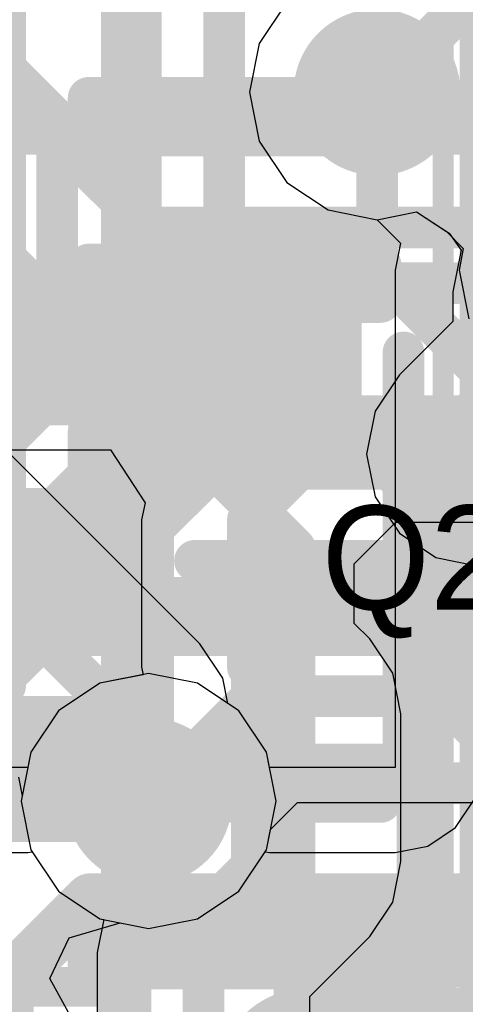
# Model space of a CAD drawing. Header units: millimetres. Extents: x -2 to 68, y -2 to 27.4.
# Tile 193 of 256: x 17.9 to 19, y 17.6 to 19.9. Entities that reach past the tile are written whole.
import ezdxf

# ---------------------------------------------------------------- set-up
doc = ezdxf.new("R2010")
doc.units = ezdxf.units.MM
for name, color, linetype in [('BottomLayer', 5, 'Continuous'), ('BottomPaste', 16, 'Continuous'), ('BottomSolder', 6, 'Continuous'), ('DrillGuide', 244, 'Continuous'), ('Mechanical10', 56, 'Continuous'), ('Mechanical13', 56, 'Continuous'), ('Mechanical15', 56, 'Continuous'), ('Mechanical2', 216, 'Continuous'), ('Mechanical6', 56, 'Continuous'), ('MidLayer1', 16, 'Continuous'), ('MidLayer2', 76, 'Continuous'), ('MidLayer3', 90, 'Continuous'), ('MidLayer4', 156, 'Continuous'), ('MidLayer5', 130, 'Continuous'), ('MidLayer6', 216, 'Continuous'), ('MidLayer7', 6, 'Continuous'), ('MidLayer8', 54, 'Continuous'), ('MultiLayer', 9, 'Continuous'), ('TopLayer', 1, 'Continuous'), ('TopPaste', 8, 'Continuous'), ('TopSolder', 216, 'Continuous'), ('ViaHoleLayer', 16, 'Continuous')]:
    doc.layers.add(name, color=color, linetype=linetype)

# ---------------------------------------------------------------- blocks, each defined once
blk = doc.blocks.new('RES_0201_13')
at = {"layer": 'Mechanical13', "const_width": 0.12}
for points in [[(-0.32, -0.17), (-0.32, 0.17)], [(0.32, 0.17), (-0.32, 0.17)], [(0.32, -0.17), (0.32, 0.17)], [(0.32, -0.17), (-0.32, -0.17)]]:
    blk.add_lwpolyline(points, dxfattribs=at)
at = {"layer": 'Mechanical13', "const_width": 0.06}
for points in [[(-0.35, 0.17, 1), (-0.29, 0.17, 1)], [(-0.35, 0.17, 1), (-0.29, 0.17, 1)], [(0.29, 0.17, 1), (0.35, 0.17, 1)], [(0.29, 0.17, 1), (0.35, 0.17, 1)], [(-0.35, -0.17, 1), (-0.29, -0.17, 1)], [(-0.35, -0.17, 1), (-0.29, -0.17, 1)], [(0.29, -0.17, 1), (0.35, -0.17, 1)], [(0.29, -0.17, 1), (0.35, -0.17, 1)]]:
    blk.add_lwpolyline(points, format="xyb", close=True, dxfattribs=at)
at = {"layer": 'Mechanical15', "const_width": 0.05}
for points in [[(-0.53, -0.27), (-0.53, 0.27)], [(0.53, 0.27), (-0.53, 0.27)], [(0.53, -0.27), (0.53, 0.27)], [(0, -0.135), (0, 0.135)], [(0.135, 0), (-0.135, 0)], [(0.53, -0.27), (-0.53, -0.27)]]:
    blk.add_lwpolyline(points, dxfattribs=at)
at = {"layer": 'Mechanical15'}
for points, const_width in [([(-0.5425, 0.27, 1), (-0.5175, 0.27, 1)], 0.025), ([(-0.5425, 0.27, 1), (-0.5175, 0.27, 1)], 0.025), ([(0.5175, 0.27, 1), (0.5425, 0.27, 1)], 0.025), ([(0.5175, 0.27, 1), (0.5425, 0.27, 1)], 0.025), ([(-0.0125, 0.135, 1), (0.0125, 0.135, 1)], 0.025), ([(0.1013, 0, 1), (-0.1013, 0, 1)], 0.05), ([(-0.1475, 0, 1), (-0.1225, 0, 1)], 0.025), ([(-0.1138, 0, 1), (-0.0888, 0, 1)], 0.025), ([(0.0888, 0, 1), (0.1138, 0, 1)], 0.025), ([(0.1225, 0, 1), (0.1475, 0, 1)], 0.025), ([(-0.0125, -0.135, 1), (0.0125, -0.135, 1)], 0.025), ([(-0.5425, -0.27, 1), (-0.5175, -0.27, 1)], 0.025), ([(-0.5425, -0.27, 1), (-0.5175, -0.27, 1)], 0.025), ([(0.5175, -0.27, 1), (0.5425, -0.27, 1)], 0.025), ([(0.5175, -0.27, 1), (0.5425, -0.27, 1)], 0.025)]:
    blk.add_lwpolyline(points, format="xyb", close=True, dxfattribs=dict(at, const_width=const_width))
at = {"layer": 'TopLayer', "const_width": 0.0806}
for points in [[(-0.3897, 0.0894, 1), (-0.3091, 0.0894, 1)], [(-0.2409, 0.0894, 1), (-0.1603, 0.0894, 1)], [(0.1603, 0.0894, 1), (0.2409, 0.0894, 1)], [(0.3091, 0.0894, 1), (0.3897, 0.0894, 1)], [(-0.3897, -0.0894, 1), (-0.3091, -0.0894, 1)], [(-0.2409, -0.0894, 1), (-0.1603, -0.0894, 1)], [(0.1603, -0.0894, 1), (0.2409, -0.0894, 1)], [(0.3091, -0.0894, 1), (0.3897, -0.0894, 1)]]:
    blk.add_lwpolyline(points, format="xyb", close=True, dxfattribs=at)
at = {"layer": 'TopLayer'}
for points in [[(-0.2006, 0.17), (-0.3494, 0.17), (-0.2006, -0.17), (-0.3494, -0.17)], [(0.2006, -0.17), (0.3494, -0.17), (0.2006, 0.17), (0.3494, 0.17)], [(-0.12, 0.0894), (-0.43, 0.0894), (-0.12, -0.0894), (-0.43, -0.0894)], [(0.12, -0.0894), (0.43, -0.0894), (0.12, 0.0894), (0.43, 0.0894)]]:
    blk.add_solid(points, dxfattribs=at)
at = {"layer": 'TopPaste', "const_width": 0.0806}
for points in [[(-0.3897, 0.0894, 1), (-0.3091, 0.0894, 1)], [(-0.2409, 0.0894, 1), (-0.1603, 0.0894, 1)], [(0.1603, 0.0894, 1), (0.2409, 0.0894, 1)], [(0.3091, 0.0894, 1), (0.3897, 0.0894, 1)], [(-0.3897, -0.0894, 1), (-0.3091, -0.0894, 1)], [(-0.2409, -0.0894, 1), (-0.1603, -0.0894, 1)], [(0.1603, -0.0894, 1), (0.2409, -0.0894, 1)], [(0.3091, -0.0894, 1), (0.3897, -0.0894, 1)]]:
    blk.add_lwpolyline(points, format="xyb", close=True, dxfattribs=at)
at = {"layer": 'TopPaste'}
for points in [[(-0.2006, 0.17), (-0.3494, 0.17), (-0.2006, -0.17), (-0.3494, -0.17)], [(0.2006, -0.17), (0.3494, -0.17), (0.2006, 0.17), (0.3494, 0.17)], [(-0.12, 0.0894), (-0.43, 0.0894), (-0.12, -0.0894), (-0.43, -0.0894)], [(0.12, -0.0894), (0.43, -0.0894), (0.12, 0.0894), (0.43, 0.0894)]]:
    blk.add_solid(points, dxfattribs=at)
at = {"layer": 'TopSolder', "const_width": 0.0806}
for points in [[(-0.3897, 0.0894, 1), (-0.3091, 0.0894, 1)], [(-0.2409, 0.0894, 1), (-0.1603, 0.0894, 1)], [(0.1603, 0.0894, 1), (0.2409, 0.0894, 1)], [(0.3091, 0.0894, 1), (0.3897, 0.0894, 1)], [(-0.3897, -0.0894, 1), (-0.3091, -0.0894, 1)], [(-0.2409, -0.0894, 1), (-0.1603, -0.0894, 1)], [(0.1603, -0.0894, 1), (0.2409, -0.0894, 1)], [(0.3091, -0.0894, 1), (0.3897, -0.0894, 1)]]:
    blk.add_lwpolyline(points, format="xyb", close=True, dxfattribs=at)
at = {"layer": 'TopSolder'}
for points in [[(-0.2006, 0.17), (-0.3494, 0.17), (-0.2006, -0.17), (-0.3494, -0.17)], [(0.2006, -0.17), (0.3494, -0.17), (0.2006, 0.17), (0.3494, 0.17)], [(-0.12, 0.0894), (-0.43, 0.0894), (-0.12, -0.0894), (-0.43, -0.0894)], [(0.12, -0.0894), (0.43, -0.0894), (0.12, 0.0894), (0.43, 0.0894)]]:
    blk.add_solid(points, dxfattribs=at)
blk = doc.blocks.new('SOTFL50P158X60_6N_15')
at = {"layer": 'Mechanical13', "const_width": 0.1}
for points in [[(-0.6, 0.8), (0.6, 0.8)], [(-0.6, -0.8), (-0.6, 0.8)], [(-0.6, -0.8), (0.6, -0.8)]]:
    blk.add_lwpolyline(points, dxfattribs=at)
at = {"layer": 'Mechanical13', "const_width": 0.05}
for points in [[(-0.625, 0.8, 1), (-0.575, 0.8, 1)], [(-0.625, 0.8, 1), (-0.575, 0.8, 1)], [(-0.625, -0.8, 1), (-0.575, -0.8, 1)], [(-0.625, -0.8, 1), (-0.575, -0.8, 1)]]:
    blk.add_lwpolyline(points, format="xyb", close=True, dxfattribs=at)
at = {"layer": 'Mechanical13'}
blk.add_solid([(-0.6, 0.3), (-0.1, 0.3), (-0.6, 0.8), (-0.1, 0.8)], dxfattribs=at)
at = {"layer": 'Mechanical15'}
for points, const_width in [([(-1.3, 1), (1.3, 1)], 0.05), ([(0, -0.5), (0, 0.5)], 0.1), ([(-0.5, 0), (0.5, 0)], 0.1), ([(-1.3, -1), (1.3, -1)], 0.05)]:
    blk.add_lwpolyline(points, dxfattribs=dict(at, const_width=const_width))
at = {"layer": 'Mechanical15', "const_width": 0.05}
for points in [[(-0.025, 0.5, 1), (0.025, 0.5, 1)], [(-0.525, 0, 1), (-0.475, 0, 1)], [(-0.025, -0.5, 1), (0.025, -0.5, 1)]]:
    blk.add_lwpolyline(points, format="xyb", close=True, dxfattribs=at)
at = {"layer": 'TopLayer', "const_width": 0.075}
for points in [[(-0.7125, 0.575, 1), (-0.6375, 0.575, 1)], [(-0.7125, 0.425, 1), (-0.6375, 0.425, 1)], [(-0.7125, 0.075, 1), (-0.6375, 0.075, 1)], [(-0.7125, -0.075, 1), (-0.6375, -0.075, 1)], [(-0.7125, -0.425, 1), (-0.6375, -0.425, 1)], [(-0.7125, -0.575, 1), (-0.6375, -0.575, 1)]]:
    blk.add_lwpolyline(points, format="xyb", close=True, dxfattribs=at)
at = {"layer": 'TopLayer'}
for points in [[(-0.675, 0.35), (-0.675, 0.65), (-1.025, 0.35), (-1.025, 0.65)], [(-0.6, 0.425), (-0.6, 0.575), (-1.1, 0.425), (-1.1, 0.575)], [(-0.675, -0.15), (-0.675, 0.15), (-1.025, -0.15), (-1.025, 0.15)], [(-0.6, -0.075), (-0.6, 0.075), (-1.1, -0.075), (-1.1, 0.075)], [(-0.675, -0.65), (-0.675, -0.35), (-1.025, -0.65), (-1.025, -0.35)], [(-0.6, -0.575), (-0.6, -0.425), (-1.1, -0.575), (-1.1, -0.425)]]:
    blk.add_solid(points, dxfattribs=at)
at = {"layer": 'TopPaste', "const_width": 0.075}
for points in [[(-0.7125, 0.575, 1), (-0.6375, 0.575, 1)], [(-0.7125, 0.425, 1), (-0.6375, 0.425, 1)], [(-0.7125, 0.075, 1), (-0.6375, 0.075, 1)], [(-0.7125, -0.075, 1), (-0.6375, -0.075, 1)], [(-0.7125, -0.425, 1), (-0.6375, -0.425, 1)], [(-0.7125, -0.575, 1), (-0.6375, -0.575, 1)]]:
    blk.add_lwpolyline(points, format="xyb", close=True, dxfattribs=at)
at = {"layer": 'TopPaste'}
for points in [[(-0.675, 0.35), (-0.675, 0.65), (-1.025, 0.35), (-1.025, 0.65)], [(-0.6, 0.425), (-0.6, 0.575), (-1.1, 0.425), (-1.1, 0.575)], [(-0.675, -0.15), (-0.675, 0.15), (-1.025, -0.15), (-1.025, 0.15)], [(-0.6, -0.075), (-0.6, 0.075), (-1.1, -0.075), (-1.1, 0.075)], [(-0.675, -0.65), (-0.675, -0.35), (-1.025, -0.65), (-1.025, -0.35)], [(-0.6, -0.575), (-0.6, -0.425), (-1.1, -0.575), (-1.1, -0.425)]]:
    blk.add_solid(points, dxfattribs=at)
at = {"layer": 'TopSolder', "const_width": 0.1}
for points in [[(-0.725, 0.575, 1), (-0.625, 0.575, 1)], [(-0.725, 0.425, 1), (-0.625, 0.425, 1)], [(-0.725, 0.075, 1), (-0.625, 0.075, 1)], [(-0.725, -0.075, 1), (-0.625, -0.075, 1)], [(-0.725, -0.425, 1), (-0.625, -0.425, 1)], [(-0.725, -0.575, 1), (-0.625, -0.575, 1)]]:
    blk.add_lwpolyline(points, format="xyb", close=True, dxfattribs=at)
at = {"layer": 'TopSolder'}
for points in [[(-0.675, 0.325), (-0.675, 0.675), (-1.025, 0.325), (-1.025, 0.675)], [(-0.575, 0.425), (-0.575, 0.575), (-1.125, 0.425), (-1.125, 0.575)], [(-0.675, -0.175), (-0.675, 0.175), (-1.025, -0.175), (-1.025, 0.175)], [(-0.575, -0.075), (-0.575, 0.075), (-1.125, -0.075), (-1.125, 0.075)], [(-0.675, -0.675), (-0.675, -0.325), (-1.025, -0.675), (-1.025, -0.325)], [(-0.575, -0.575), (-0.575, -0.425), (-1.125, -0.575), (-1.125, -0.425)]]:
    blk.add_solid(points, dxfattribs=at)
blk = doc.blocks.new('SDINBDG4_16G_F_________1_B_51')
at = {"layer": 'Mechanical6', "const_width": 0.05}
blk.add_lwpolyline([(-6, -6.75), (-6, 6.75)], dxfattribs=at)
blk = doc.blocks.new('DFN70P160X40_2L_221')
at = {"layer": 'Mechanical15', "const_width": 0.1}
for points in [[(-1.143, -0.635), (-1.143, 0.635)], [(1.143, -0.635), (-1.143, -0.635)]]:
    blk.add_lwpolyline(points, dxfattribs=at)
at = {"layer": 'Mechanical15', "const_width": 0.05}
blk.add_lwpolyline([(-1.168, -0.635, 1), (-1.118, -0.635, 1)], format="xyb", close=True, dxfattribs=at)
blk.add_lwpolyline([(-1.168, -0.635, 1), (-1.118, -0.635, 1)], format="xyb", close=True, dxfattribs=at)
at = {"layer": 'TopSolder', "const_width": 0.225}
for points in [[(-0.8625, 0.175, 1), (-0.6375, 0.175, 1)], [(-0.8625, -0.175, 1), (-0.6375, -0.175, 1)]]:
    blk.add_lwpolyline(points, format="xyb", close=True, dxfattribs=at)
at = {"layer": 'TopSolder'}
blk.add_solid([(-0.975, -0.175), (0.075, -0.175), (-0.975, 0.175), (0.075, 0.175)], dxfattribs=at)
blk = doc.blocks.new('DF40C_80DP_0_4V_51__F_________1_B_292')
at = {"layer": 'BottomLayer', "const_width": 0.0504}
for points in [[(4.9302, -0.9404, 1), (4.9805, -0.9404, 1)], [(5.0195, -0.9404, 1), (5.0698, -0.9404, 1)], [(5.3302, -0.9404, 1), (5.3805, -0.9404, 1)], [(5.4195, -0.9404, 1), (5.4698, -0.9404, 1)], [(5.7302, -0.9404, 1), (5.7805, -0.9404, 1)], [(5.8195, -0.9404, 1), (5.8698, -0.9404, 1)], [(6.1302, -0.9404, 1), (6.1805, -0.9404, 1)], [(6.2195, -0.9404, 1), (6.2698, -0.9404, 1)], [(6.5302, -0.9404, 1), (6.5805, -0.9404, 1)], [(6.6195, -0.9404, 1), (6.6698, -0.9404, 1)], [(6.9302, -0.9404, 1), (6.9805, -0.9404, 1)], [(7.0195, -0.9404, 1), (7.0698, -0.9404, 1)], [(4.9302, -1.6396, 1), (4.9805, -1.6396, 1)], [(5.0195, -1.6396, 1), (5.0698, -1.6396, 1)], [(5.3302, -1.6396, 1), (5.3805, -1.6396, 1)], [(5.4195, -1.6396, 1), (5.4698, -1.6396, 1)], [(5.7302, -1.6396, 1), (5.7805, -1.6396, 1)], [(5.8195, -1.6396, 1), (5.8698, -1.6396, 1)], [(6.1302, -1.6396, 1), (6.1805, -1.6396, 1)], [(6.2195, -1.6396, 1), (6.2698, -1.6396, 1)], [(6.5302, -1.6396, 1), (6.5805, -1.6396, 1)], [(6.6195, -1.6396, 1), (6.6698, -1.6396, 1)], [(6.9302, -1.6396, 1), (6.9805, -1.6396, 1)], [(7.0195, -1.6396, 1), (7.0698, -1.6396, 1)]]:
    blk.add_lwpolyline(points, format="xyb", close=True, dxfattribs=at)
at = {"layer": 'BottomLayer'}
for points in [[(4.9554, -0.89), (4.9554, -1.69), (5.0446, -0.89), (5.0446, -1.69)], [(5.3554, -0.89), (5.3554, -1.69), (5.4446, -0.89), (5.4446, -1.69)], [(5.7554, -0.89), (5.7554, -1.69), (5.8446, -0.89), (5.8446, -1.69)], [(6.1554, -0.89), (6.1554, -1.69), (6.2446, -0.89), (6.2446, -1.69)], [(6.5554, -0.89), (6.5554, -1.69), (6.6447, -0.89), (6.6447, -1.69)], [(6.9554, -0.89), (6.9554, -1.69), (7.0446, -0.89), (7.0446, -1.69)], [(4.905, -0.9404), (4.905, -1.6396), (5.095, -0.9404), (5.095, -1.6396)], [(5.305, -0.9404), (5.305, -1.6396), (5.495, -0.9404), (5.495, -1.6396)], [(5.705, -0.9404), (5.705, -1.6396), (5.895, -0.9404), (5.895, -1.6396)], [(6.105, -0.9404), (6.105, -1.6396), (6.295, -0.9404), (6.295, -1.6396)], [(6.505, -0.9404), (6.505, -1.6396), (6.695, -0.9404), (6.695, -1.6396)], [(6.905, -0.9404), (6.905, -1.6396), (7.095, -0.9404), (7.095, -1.6396)]]:
    blk.add_solid(points, dxfattribs=at)
at = {"layer": 'BottomPaste', "const_width": 0.0504}
for points in [[(4.9302, -0.9404, 1), (4.9805, -0.9404, 1)], [(5.0195, -0.9404, 1), (5.0698, -0.9404, 1)], [(5.3302, -0.9404, 1), (5.3805, -0.9404, 1)], [(5.4195, -0.9404, 1), (5.4698, -0.9404, 1)], [(5.7302, -0.9404, 1), (5.7805, -0.9404, 1)], [(5.8195, -0.9404, 1), (5.8698, -0.9404, 1)], [(6.1302, -0.9404, 1), (6.1805, -0.9404, 1)], [(6.2195, -0.9404, 1), (6.2698, -0.9404, 1)], [(6.5302, -0.9404, 1), (6.5805, -0.9404, 1)], [(6.6195, -0.9404, 1), (6.6698, -0.9404, 1)], [(6.9302, -0.9404, 1), (6.9805, -0.9404, 1)], [(7.0195, -0.9404, 1), (7.0698, -0.9404, 1)], [(4.9302, -1.6396, 1), (4.9805, -1.6396, 1)], [(5.0195, -1.6396, 1), (5.0698, -1.6396, 1)], [(5.3302, -1.6396, 1), (5.3805, -1.6396, 1)], [(5.4195, -1.6396, 1), (5.4698, -1.6396, 1)], [(5.7302, -1.6396, 1), (5.7805, -1.6396, 1)], [(5.8195, -1.6396, 1), (5.8698, -1.6396, 1)], [(6.1302, -1.6396, 1), (6.1805, -1.6396, 1)], [(6.2195, -1.6396, 1), (6.2698, -1.6396, 1)], [(6.5302, -1.6396, 1), (6.5805, -1.6396, 1)], [(6.6195, -1.6396, 1), (6.6698, -1.6396, 1)], [(6.9302, -1.6396, 1), (6.9805, -1.6396, 1)], [(7.0195, -1.6396, 1), (7.0698, -1.6396, 1)]]:
    blk.add_lwpolyline(points, format="xyb", close=True, dxfattribs=at)
at = {"layer": 'BottomPaste'}
for points in [[(4.9554, -0.89), (4.9554, -1.69), (5.0446, -0.89), (5.0446, -1.69)], [(5.3554, -0.89), (5.3554, -1.69), (5.4446, -0.89), (5.4446, -1.69)], [(5.7554, -0.89), (5.7554, -1.69), (5.8446, -0.89), (5.8446, -1.69)], [(6.1554, -0.89), (6.1554, -1.69), (6.2446, -0.89), (6.2446, -1.69)], [(6.5554, -0.89), (6.5554, -1.69), (6.6447, -0.89), (6.6447, -1.69)], [(6.9554, -0.89), (6.9554, -1.69), (7.0446, -0.89), (7.0446, -1.69)], [(4.905, -0.9404), (4.905, -1.6396), (5.095, -0.9404), (5.095, -1.6396)], [(5.305, -0.9404), (5.305, -1.6396), (5.495, -0.9404), (5.495, -1.6396)], [(5.705, -0.9404), (5.705, -1.6396), (5.895, -0.9404), (5.895, -1.6396)], [(6.105, -0.9404), (6.105, -1.6396), (6.295, -0.9404), (6.295, -1.6396)], [(6.505, -0.9404), (6.505, -1.6396), (6.695, -0.9404), (6.695, -1.6396)], [(6.905, -0.9404), (6.905, -1.6396), (7.095, -0.9404), (7.095, -1.6396)]]:
    blk.add_solid(points, dxfattribs=at)
at = {"layer": 'BottomSolder', "const_width": 0.0504}
for points in [[(4.9302, -0.9404, 1), (4.9805, -0.9404, 1)], [(5.0195, -0.9404, 1), (5.0698, -0.9404, 1)], [(5.3302, -0.9404, 1), (5.3805, -0.9404, 1)], [(5.4195, -0.9404, 1), (5.4698, -0.9404, 1)], [(5.7302, -0.9404, 1), (5.7805, -0.9404, 1)], [(5.8195, -0.9404, 1), (5.8698, -0.9404, 1)], [(6.1302, -0.9404, 1), (6.1805, -0.9404, 1)], [(6.2195, -0.9404, 1), (6.2698, -0.9404, 1)], [(6.5302, -0.9404, 1), (6.5805, -0.9404, 1)], [(6.6195, -0.9404, 1), (6.6698, -0.9404, 1)], [(6.9302, -0.9404, 1), (6.9805, -0.9404, 1)], [(7.0195, -0.9404, 1), (7.0698, -0.9404, 1)], [(4.9302, -1.6396, 1), (4.9805, -1.6396, 1)], [(5.0195, -1.6396, 1), (5.0698, -1.6396, 1)], [(5.3302, -1.6396, 1), (5.3805, -1.6396, 1)], [(5.4195, -1.6396, 1), (5.4698, -1.6396, 1)], [(5.7302, -1.6396, 1), (5.7805, -1.6396, 1)], [(5.8195, -1.6396, 1), (5.8698, -1.6396, 1)], [(6.1302, -1.6396, 1), (6.1805, -1.6396, 1)], [(6.2195, -1.6396, 1), (6.2698, -1.6396, 1)], [(6.5302, -1.6396, 1), (6.5805, -1.6396, 1)], [(6.6195, -1.6396, 1), (6.6698, -1.6396, 1)], [(6.9302, -1.6396, 1), (6.9805, -1.6396, 1)], [(7.0195, -1.6396, 1), (7.0698, -1.6396, 1)]]:
    blk.add_lwpolyline(points, format="xyb", close=True, dxfattribs=at)
at = {"layer": 'BottomSolder'}
for points in [[(4.9554, -0.89), (4.9554, -1.69), (5.0446, -0.89), (5.0446, -1.69)], [(5.3554, -0.89), (5.3554, -1.69), (5.4446, -0.89), (5.4446, -1.69)], [(5.7554, -0.89), (5.7554, -1.69), (5.8446, -0.89), (5.8446, -1.69)], [(6.1554, -0.89), (6.1554, -1.69), (6.2446, -0.89), (6.2446, -1.69)], [(6.5554, -0.89), (6.5554, -1.69), (6.6447, -0.89), (6.6447, -1.69)], [(6.9554, -0.89), (6.9554, -1.69), (7.0446, -0.89), (7.0446, -1.69)], [(4.905, -0.9404), (4.905, -1.6396), (5.095, -0.9404), (5.095, -1.6396)], [(5.305, -0.9404), (5.305, -1.6396), (5.495, -0.9404), (5.495, -1.6396)], [(5.705, -0.9404), (5.705, -1.6396), (5.895, -0.9404), (5.895, -1.6396)], [(6.105, -0.9404), (6.105, -1.6396), (6.295, -0.9404), (6.295, -1.6396)], [(6.505, -0.9404), (6.505, -1.6396), (6.695, -0.9404), (6.695, -1.6396)], [(6.905, -0.9404), (6.905, -1.6396), (7.095, -0.9404), (7.095, -1.6396)]]:
    blk.add_solid(points, dxfattribs=at)
at = {"layer": 'Mechanical10', "const_width": 0.12}
blk.add_lwpolyline([(-8.86, -1.03), (8.86, -1.03)], dxfattribs=at)
at = {"layer": 'Mechanical6', "const_width": 0.05}
blk.add_lwpolyline([(-8.395, -1.79), (8.395, -1.79)], dxfattribs=at)

msp = doc.modelspace()

# ---------------------------------------------------------------- linework, layer by layer
at = {"layer": 'BottomLayer'}
for points, const_width in [([(17.885, 18.335), (17.885, 21.202)], 0.1), ([(18.435, 19.7), (19.3376, 19.7)], 0.1), ([(18.435, 19.3), (19.2237, 19.3)], 0.1), ([(18.435, 18.9), (18.44, 18.895)], 0.127), ([(18.44, 18.895), (19.015, 18.895)], 0.127), ([(19.015, 18.895), (19.02, 18.89)], 0.127), ([(18.435, 18.5), (19.875, 18.5)], 0.1), ([(16.85, 17.3), (17.885, 18.335)], 0.1), ([(18.435, 18.1), (19.875, 18.1)], 0.1), ([(18.435, 17.7), (19.875, 17.7)], 0.1)]:
    msp.add_lwpolyline(points, dxfattribs=dict(at, const_width=const_width))
for points, const_width in [([(18.41, 19.7, 1), (18.46, 19.7, 1)], 0.05), ([(18.41, 19.3, 1), (18.46, 19.3, 1)], 0.05), ([(18.945, 18.89, 1), (19.095, 18.89, 1)], 0.15), ([(18.4032, 18.9, 1), (18.4667, 18.9, 1)], 0.0635), ([(18.4083, 18.895, 1), (18.4718, 18.895, 1)], 0.0635), ([(18.4083, 18.895, 1), (18.4718, 18.895, 1)], 0.0635), ([(18.9833, 18.895, 1), (19.0468, 18.895, 1)], 0.0635), ([(18.9833, 18.895, 1), (19.0468, 18.895, 1)], 0.0635), ([(18.9883, 18.89, 1), (19.0518, 18.89, 1)], 0.0635), ([(18.41, 18.5, 1), (18.46, 18.5, 1)], 0.05), ([(17.86, 18.335, 1), (17.91, 18.335, 1)], 0.05), ([(17.86, 18.335, 1), (17.91, 18.335, 1)], 0.05), ([(18.41, 18.1, 1), (18.46, 18.1, 1)], 0.05), ([(18.41, 17.7, 1), (18.46, 17.7, 1)], 0.05)]:
    msp.add_lwpolyline(points, format="xyb", close=True, dxfattribs=dict(at, const_width=const_width))
at = {"layer": 'DrillGuide'}
for points, const_width in [([(18.7265, 19.7585, 1), (18.8265, 19.7585, 1)], 0.1), ([(18.995, 18.89, 1), (19.045, 18.89, 1)], 0.05), ([(18.1788, 18.0573, 1), (18.2788, 18.0573, 1)], 0.1)]:
    msp.add_lwpolyline(points, format="xyb", close=True, dxfattribs=dict(at, const_width=const_width))
at = {"layer": 'MidLayer1'}
for p, q in [((18.5602, 19.9748), (18.4939, 19.8755)), ((18.4939, 19.8755), (18.4707, 19.7585)), ((18.4707, 19.7585), (18.4939, 19.6414)), ((18.4939, 19.6414), (18.5602, 19.5422)), ((18.5602, 19.5422), (18.6595, 19.4759)), ((18.6595, 19.4759), (18.7765, 19.4526)), ((18.7765, 19.4526), (18.8715, 19.4715)), ((18.8715, 19.4715), (18.9434, 19.4245)), ((18.9434, 19.4245), (18.9834, 19.3832)), ((18.9834, 19.3832), (18.9731, 19.3313)), ((18.9731, 19.3313), (18.9964, 19.2143)), ((18.2288, 18.3632), (18.1118, 18.3399)), ((18.3459, 18.3399), (18.2288, 18.3632)), ((18.1118, 18.3399), (18.0125, 18.2736)), ((18.4451, 18.2736), (18.3459, 18.3399)), ((18.0125, 18.2736), (17.9462, 18.1743)), ((18.5114, 18.1743), (18.4451, 18.2736)), ((17.9462, 18.1743), (17.9229, 18.0573)), ((18.5347, 18.0573), (18.5114, 18.1743)), ((17.9229, 18.0573), (17.9462, 17.9402)), ((18.5114, 17.9402), (18.5347, 18.0573)), ((17.9462, 17.9402), (18.0125, 17.841)), ((18.4451, 17.841), (18.5114, 17.9402)), ((18.0125, 17.841), (18.1118, 17.7747)), ((18.3459, 17.7747), (18.4451, 17.841)), ((18.1118, 17.7747), (18.2288, 17.7514)), ((18.2288, 17.7514), (18.3459, 17.7747))]:
    msp.add_line(p, q, dxfattribs=at)
at = {"layer": 'MidLayer1', "const_width": 0.2}
for points in [[(18.6765, 19.7585, 1), (18.8765, 19.7585, 1)], [(18.1288, 18.0573, 1), (18.3288, 18.0573, 1)]]:
    msp.add_lwpolyline(points, format="xyb", close=True, dxfattribs=at)
at = {"layer": 'MidLayer2'}
for p, q in [((18.5211, 17.9891), (18.5858, 18.0538)), ((18.5858, 18.0538), (19.6589, 18.0538)), ((18.5114, 17.9402), (18.5211, 17.9891)), ((18.4451, 17.841), (18.5114, 17.9402)), ((18.3459, 17.7747), (18.4451, 17.841)), ((18.2288, 17.7514), (18.3459, 17.7747)), ((18.0383, 17.7286), (18.1603, 17.765)), ((18.1603, 17.765), (18.2288, 17.7514)), ((17.9919, 17.6317), (18.0383, 17.7286)), ((18.0544, 17.5179), (17.9919, 17.6317))]:
    msp.add_line(p, q, dxfattribs=at)
at = {"layer": 'MidLayer2', "const_width": 0.1}
for points in [[(16.6221, 21.0775), (18.0098, 19.6897)], [(18.4098, 18.8819), (18.4098, 20.5446)], [(18.2098, 18.9647), (18.2098, 19.9946)], [(18.0098, 19.0475), (18.0098, 19.6897)], [(17.3871, 18.4248), (18.0098, 19.0475)], [(17.5871, 18.342), (18.2098, 18.9647)], [(17.7871, 18.2591), (18.4098, 18.8819)], [(18.2288, 18.0573), (18.4802, 18.3087)], [(18.4802, 18.3087), (19.7645, 18.3087)]]:
    msp.add_lwpolyline(points, dxfattribs=at)
at = {"layer": 'MidLayer2'}
for points, const_width in [([(18.6765, 19.7585, 1), (18.8765, 19.7585, 1)], 0.2), ([(17.9848, 19.6897, 1), (18.0348, 19.6897, 1)], 0.05), ([(17.9848, 19.6897, 1), (18.0348, 19.6897, 1)], 0.05), ([(17.9848, 19.0475, 1), (18.0348, 19.0475, 1)], 0.05), ([(17.9848, 19.0475, 1), (18.0348, 19.0475, 1)], 0.05), ([(18.1848, 18.9647, 1), (18.2348, 18.9647, 1)], 0.05), ([(18.1848, 18.9647, 1), (18.2348, 18.9647, 1)], 0.05), ([(18.3848, 18.8819, 1), (18.4348, 18.8819, 1)], 0.05), ([(18.3848, 18.8819, 1), (18.4348, 18.8819, 1)], 0.05), ([(18.4552, 18.3087, 1), (18.5052, 18.3087, 1)], 0.05), ([(18.4552, 18.3087, 1), (18.5052, 18.3087, 1)], 0.05), ([(18.1288, 18.0573, 1), (18.3288, 18.0573, 1)], 0.2), ([(18.2038, 18.0573, 1), (18.2538, 18.0573, 1)], 0.05)]:
    msp.add_lwpolyline(points, format="xyb", close=True, dxfattribs=dict(at, const_width=const_width))
at = {"layer": 'MidLayer3'}
for p, q in [((18.5602, 19.9748), (18.4939, 19.8755)), ((18.4939, 19.8755), (18.4707, 19.7585)), ((18.4707, 19.7585), (18.4939, 19.6414)), ((18.4939, 19.6414), (18.5602, 19.5422)), ((18.5602, 19.5422), (18.6595, 19.4759)), ((18.6595, 19.4759), (18.7765, 19.4526)), ((18.7765, 19.4526), (18.8715, 19.4715)), ((18.8715, 19.4715), (18.9434, 19.4245)), ((18.9434, 19.4245), (18.9834, 19.3832)), ((18.9834, 19.3832), (18.9731, 19.3313)), ((18.9731, 19.3313), (18.9964, 19.2143)), ((18.2288, 18.3632), (18.1118, 18.3399)), ((18.3459, 18.3399), (18.2288, 18.3632)), ((18.1118, 18.3399), (18.0125, 18.2736)), ((18.4451, 18.2736), (18.3459, 18.3399)), ((18.0125, 18.2736), (17.9462, 18.1743)), ((18.5114, 18.1743), (18.4451, 18.2736)), ((17.9462, 18.1743), (17.9229, 18.0573)), ((18.5347, 18.0573), (18.5114, 18.1743)), ((17.9229, 18.0573), (17.9462, 17.9402)), ((18.5114, 17.9402), (18.5347, 18.0573)), ((17.9462, 17.9402), (18.0125, 17.841)), ((18.4451, 17.841), (18.5114, 17.9402)), ((18.0125, 17.841), (18.1118, 17.7747)), ((18.3459, 17.7747), (18.4451, 17.841)), ((18.1118, 17.7747), (18.2288, 17.7514)), ((18.2288, 17.7514), (18.3459, 17.7747))]:
    msp.add_line(p, q, dxfattribs=at)
at = {"layer": 'MidLayer3', "const_width": 0.2}
for points in [[(18.6765, 19.7585, 1), (18.8765, 19.7585, 1)], [(18.1288, 18.0573, 1), (18.3288, 18.0573, 1)]]:
    msp.add_lwpolyline(points, format="xyb", close=True, dxfattribs=at)
at = {"layer": 'MidLayer4'}
for p, q in [((18.5602, 19.9748), (18.4939, 19.8755)), ((18.4939, 19.8755), (18.4707, 19.7585)), ((18.4707, 19.7585), (18.4939, 19.6414)), ((18.4939, 19.6414), (18.5602, 19.5422)), ((18.5602, 19.5422), (18.6595, 19.4759)), ((18.6595, 19.4759), (18.7765, 19.4526)), ((18.7765, 19.4526), (18.8715, 19.4715)), ((18.8715, 19.4715), (18.9498, 19.4203)), ((18.9498, 19.4203), (18.9781, 19.3796)), ((18.9781, 19.3796), (18.9581, 19.2791)), ((18.9581, 19.2791), (18.9581, 19.2081)), ((18.9581, 19.2081), (18.83, 19.08)), ((18.83, 19.08), (18.7718, 18.9928)), ((18.7718, 18.9928), (18.7513, 18.89)), ((18.3517, 18.4345), (17.846, 18.9402)), ((18.7513, 18.89), (18.7718, 18.7872)), ((18.7718, 18.7872), (18.83, 18.7)), ((18.83, 18.7), (18.9172, 18.6418)), ((18.9172, 18.6418), (19.02, 18.6213)), ((18.4069, 18.3518), (18.3517, 18.4345)), ((18.419, 18.291), (18.4069, 18.3518)), ((18.4451, 18.2736), (18.419, 18.291)), ((18.5114, 18.1743), (18.4451, 18.2736)), ((18.5347, 18.0573), (18.5114, 18.1743)), ((17.9165, 18.1147), (17.9254, 18.0699)), ((17.9254, 18.0699), (17.9229, 18.0573)), ((17.9229, 18.0573), (17.9462, 17.9402)), ((18.5114, 17.9402), (18.5347, 18.0573)), ((17.9462, 17.9402), (18.0125, 17.841)), ((18.4451, 17.841), (18.5114, 17.9402)), ((18.0125, 17.841), (18.1118, 17.7747)), ((18.3459, 17.7747), (18.4451, 17.841)), ((18.1118, 17.7747), (18.2288, 17.7514)), ((18.2288, 17.7514), (18.3459, 17.7747))]:
    msp.add_line(p, q, dxfattribs=at)
for points, const_width in [([(18.7765, 19.7585), (19.068, 20.05)], 0.1), ([(19.02, 18.89), (19.2268, 19.0968)], 0.127), ([(17.6657, 18.76), (18.1714, 18.2543)], 0.1), ([(18.1714, 18.1147), (18.1714, 18.2543)], 0.1), ([(18.1714, 18.1147), (18.2288, 18.0573)], 0.1)]:
    msp.add_lwpolyline(points, dxfattribs=dict(at, const_width=const_width))
for points, const_width in [([(18.6765, 19.7585, 1), (18.8765, 19.7585, 1)], 0.2), ([(18.7515, 19.7585, 1), (18.8015, 19.7585, 1)], 0.05), ([(18.945, 18.89, 1), (19.095, 18.89, 1)], 0.15), ([(18.9883, 18.89, 1), (19.0518, 18.89, 1)], 0.0635), ([(18.1464, 18.2543, 1), (18.1964, 18.2543, 1)], 0.05), ([(18.1464, 18.2543, 1), (18.1964, 18.2543, 1)], 0.05), ([(18.1288, 18.0573, 1), (18.3288, 18.0573, 1)], 0.2), ([(18.1464, 18.1147, 1), (18.1964, 18.1147, 1)], 0.05), ([(18.1464, 18.1147, 1), (18.1964, 18.1147, 1)], 0.05), ([(18.2038, 18.0573, 1), (18.2538, 18.0573, 1)], 0.05)]:
    msp.add_lwpolyline(points, format="xyb", close=True, dxfattribs=dict(at, const_width=const_width))
at = {"layer": 'MidLayer5', "const_width": 0.1}
for points in [[(17.6083, 20.0529), (18.8738, 18.7874)], [(18.7765, 19.3388), (18.7765, 19.7585)], [(17.4968, 19.7472), (18.5788, 18.6652)], [(18.7765, 19.3388), (19.3469, 18.7684)], [(18.8738, 11.0712), (18.8738, 18.7874)], [(18.5788, 11.1933), (18.5788, 18.6652)]]:
    msp.add_lwpolyline(points, dxfattribs=at)
at = {"layer": 'MidLayer5'}
for points, const_width in [([(18.6765, 19.7585, 1), (18.8765, 19.7585, 1)], 0.2), ([(18.7515, 19.7585, 1), (18.8015, 19.7585, 1)], 0.05), ([(18.7515, 19.3388, 1), (18.8015, 19.3388, 1)], 0.05), ([(18.7515, 19.3388, 1), (18.8015, 19.3388, 1)], 0.05), ([(18.8488, 18.7874, 1), (18.8988, 18.7874, 1)], 0.05), ([(18.8488, 18.7874, 1), (18.8988, 18.7874, 1)], 0.05), ([(18.5538, 18.6652, 1), (18.6038, 18.6652, 1)], 0.05), ([(18.5538, 18.6652, 1), (18.6038, 18.6652, 1)], 0.05), ([(18.1288, 18.0573, 1), (18.3288, 18.0573, 1)], 0.2)]:
    msp.add_lwpolyline(points, format="xyb", close=True, dxfattribs=dict(at, const_width=const_width))
at = {"layer": 'MidLayer6'}
for p, q in [((17.6605, 18.9), (18.1373, 18.9)), ((18.1373, 18.9), (18.2202, 18.773)), ((18.2202, 18.773), (18.2121, 18.7323)), ((18.2121, 18.7323), (18.2121, 18.3782)), ((18.7219, 18.6268), (18.8216, 18.7264)), ((18.8216, 18.7264), (21.2323, 18.7264)), ((18.7219, 18.4838), (18.7219, 18.6268)), ((18.7591, 18.4467), (18.7219, 18.4838)), ((18.8143, 18.364), (18.7591, 18.4467)), ((18.2121, 18.3782), (18.2156, 18.3605)), ((18.8337, 18.2664), (18.8143, 18.364)), ((18.1118, 18.3399), (18.0125, 18.2736)), ((18.2156, 18.3605), (18.1118, 18.3399)), ((18.0125, 18.2736), (17.9462, 18.1743)), ((18.8337, 17.9123), (18.8337, 18.2664)), ((17.9462, 18.1743), (17.9229, 18.0573)), ((17.9229, 18.0573), (17.9462, 17.9402)), ((17.9462, 17.9402), (18.0125, 17.841)), ((18.8143, 17.8148), (18.8337, 17.9123)), ((18.0125, 17.841), (18.1118, 17.7747)), ((18.7591, 17.7321), (18.8143, 17.8148)), ((18.1214, 17.7728), (18.1057, 17.6941)), ((18.1118, 17.7747), (18.1214, 17.7728)), ((18.6155, 17.5885), (18.7591, 17.7321)), ((18.1057, 17.6941), (18.1057, 17.5426)), ((18.6155, 16.1106), (18.6155, 17.5885))]:
    msp.add_line(p, q, dxfattribs=at)
for points, const_width in [([(18.6765, 19.7585, 1), (18.8765, 19.7585, 1)], 0.2), ([(18.691, 18.9813, 1), (18.741, 18.9813, 1)], 0.05), ([(18.691, 18.9813, 1), (18.741, 18.9813, 1)], 0.05), ([(18.442, 18.7323, 1), (18.492, 18.7323, 1)], 0.05), ([(18.442, 18.7323, 1), (18.492, 18.7323, 1)], 0.05), ([(18.442, 18.3782, 1), (18.492, 18.3782, 1)], 0.05), ([(18.442, 18.3782, 1), (18.492, 18.3782, 1)], 0.05), ([(18.5538, 18.2664, 1), (18.6038, 18.2664, 1)], 0.05), ([(18.5538, 18.2664, 1), (18.6038, 18.2664, 1)], 0.05), ([(18.1288, 18.0573, 1), (18.3288, 18.0573, 1)], 0.2), ([(18.5538, 17.9123, 1), (18.6038, 17.9123, 1)], 0.05), ([(18.5538, 17.9123, 1), (18.6038, 17.9123, 1)], 0.05), ([(18.3356, 17.6941, 1), (18.3856, 17.6941, 1)], 0.05), ([(18.3356, 17.6941, 1), (18.3856, 17.6941, 1)], 0.05)]:
    msp.add_lwpolyline(points, format="xyb", close=True, dxfattribs=dict(at, const_width=const_width))
at = {"layer": 'MidLayer6', "const_width": 0.1}
for points in [[(18.467, 18.7323), (18.716, 18.9813)], [(18.716, 18.9813), (21.2323, 18.9813)], [(18.467, 18.3782), (18.467, 18.7323)], [(18.467, 18.3782), (18.5788, 18.2664)], [(18.5788, 17.9123), (18.5788, 18.2664)], [(18.3606, 17.6941), (18.5788, 17.9123)], [(18.3606, 16.1106), (18.3606, 17.6941)]]:
    msp.add_lwpolyline(points, dxfattribs=at)
at = {"layer": 'MidLayer7'}
for p, q in [((18.5602, 19.9748), (18.4939, 19.8755)), ((18.4939, 19.8755), (18.4707, 19.7585)), ((18.4707, 19.7585), (18.4939, 19.6414)), ((18.4939, 19.6414), (18.5602, 19.5422)), ((18.5602, 19.5422), (18.6595, 19.4759)), ((18.6595, 19.4759), (18.7765, 19.4526)), ((18.7765, 19.4526), (18.8331, 19.3961)), ((18.8331, 19.3961), (18.8202, 19.3313)), ((18.8202, 19.3313), (18.8202, 18.1376)), ((18.2288, 18.3632), (18.1118, 18.3399)), ((18.3459, 18.3399), (18.2288, 18.3632)), ((18.1118, 18.3399), (18.0125, 18.2736)), ((18.4451, 18.2736), (18.3459, 18.3399)), ((18.0125, 18.2736), (17.9462, 18.1743)), ((18.5114, 18.1743), (18.4451, 18.2736)), ((17.9462, 18.1743), (17.9389, 18.1376)), ((18.5187, 18.1376), (18.5114, 18.1743)), ((17.9389, 18.1376), (16.9868, 18.1376)), ((18.8202, 18.1376), (18.5187, 18.1376)), ((18.9644, 17.9934), (19.0086, 18.0595)), ((18.8982, 17.9492), (18.9644, 17.9934)), ((18.8202, 17.9336), (18.8982, 17.9492)), ((16.9868, 17.9336), (17.9389, 17.9336)), ((17.9389, 17.9336), (17.9493, 17.9357)), ((17.9493, 17.9357), (18.0125, 17.841)), ((18.4451, 17.841), (18.5084, 17.9357)), ((18.5084, 17.9357), (18.5187, 17.9336)), ((18.5187, 17.9336), (18.8202, 17.9336)), ((18.0125, 17.841), (18.1118, 17.7747)), ((18.3459, 17.7747), (18.4451, 17.841)), ((18.1118, 17.7747), (18.2288, 17.7514)), ((18.2288, 17.7514), (18.3459, 17.7747))]:
    msp.add_line(p, q, dxfattribs=at)
at = {"layer": 'MidLayer7', "const_width": 0.2}
for points in [[(18.6765, 19.7585, 1), (18.8765, 19.7585, 1)], [(18.1288, 18.0573, 1), (18.3288, 18.0573, 1)]]:
    msp.add_lwpolyline(points, format="xyb", close=True, dxfattribs=at)
at = {"layer": 'MidLayer8'}
for p, q in [((18.5602, 19.9748), (18.4939, 19.8755)), ((18.4939, 19.8755), (18.4707, 19.7585)), ((18.4707, 19.7585), (18.4939, 19.6414)), ((18.4939, 19.6414), (18.5602, 19.5422)), ((18.5602, 19.5422), (18.6595, 19.4759)), ((18.6595, 19.4759), (18.7765, 19.4526)), ((18.7765, 19.4526), (18.8715, 19.4715)), ((18.8715, 19.4715), (18.9434, 19.4245)), ((18.9434, 19.4245), (18.9834, 19.3832)), ((18.9834, 19.3832), (18.9731, 19.3313)), ((18.9731, 19.3313), (18.9964, 19.2143)), ((18.2288, 18.3632), (18.1118, 18.3399)), ((18.3459, 18.3399), (18.2288, 18.3632)), ((18.1118, 18.3399), (18.0125, 18.2736)), ((18.4451, 18.2736), (18.3459, 18.3399)), ((18.0125, 18.2736), (17.9462, 18.1743)), ((18.5114, 18.1743), (18.4451, 18.2736)), ((17.9462, 18.1743), (17.9229, 18.0573)), ((18.5347, 18.0573), (18.5114, 18.1743)), ((17.9229, 18.0573), (17.9462, 17.9402)), ((18.5114, 17.9402), (18.5347, 18.0573)), ((17.9462, 17.9402), (18.0125, 17.841)), ((18.4451, 17.841), (18.5114, 17.9402)), ((18.0125, 17.841), (18.1118, 17.7747)), ((18.3459, 17.7747), (18.4451, 17.841)), ((18.1118, 17.7747), (18.2288, 17.7514)), ((18.2288, 17.7514), (18.3459, 17.7747))]:
    msp.add_line(p, q, dxfattribs=at)
at = {"layer": 'MidLayer8', "const_width": 0.2}
for points in [[(18.6765, 19.7585, 1), (18.8765, 19.7585, 1)], [(18.1288, 18.0573, 1), (18.3288, 18.0573, 1)]]:
    msp.add_lwpolyline(points, format="xyb", close=True, dxfattribs=at)
at = {"layer": 'MultiLayer'}
for points, const_width in [([(18.6765, 19.7585, 1), (18.8765, 19.7585, 1)], 0.2), ([(18.945, 18.89, 1), (19.095, 18.89, 1)], 0.15), ([(18.1288, 18.0573, 1), (18.3288, 18.0573, 1)], 0.2)]:
    msp.add_lwpolyline(points, format="xyb", close=True, dxfattribs=dict(at, const_width=const_width))
at = {"layer": 'TopLayer'}
for points, const_width in [([(17.38, 19.134), (17.99, 19.134)], 0.127), ([(17.99, 19.134), (18.39, 19.134)], 0.127), ([(18.39, 19.134), (18.49, 19.034)], 0.127), ([(18.975, 18.919), (19.19, 19.134)], 0.127), ([(18.49, 17.8949), (18.49, 19.034)], 0.127), ([(18.975, 18.2855), (18.975, 18.919)], 0.127), ([(17.5821, 18.634), (17.99, 18.634)], 0.1), ([(18.975, 18.2855), (19.1265, 18.134)], 0.127), ([(17.6008, 18.134), (17.99, 18.134)], 0.127), ([(18.4156, 17.8205), (18.49, 17.8949)], 0.127), ([(17.89, 17.6205), (18.09, 17.8205)], 0.127), ([(18.09, 17.8205), (18.4156, 17.8205)], 0.127), ([(17.89, 17.334), (17.89, 17.6205)], 0.127)]:
    msp.add_lwpolyline(points, dxfattribs=dict(at, const_width=const_width))
for points, const_width in [([(17.9582, 19.134, 1), (18.0217, 19.134, 1)], 0.0635), ([(17.9582, 19.134, 1), (18.0217, 19.134, 1)], 0.0635), ([(18.3582, 19.134, 1), (18.4217, 19.134, 1)], 0.0635), ([(18.3582, 19.134, 1), (18.4217, 19.134, 1)], 0.0635), ([(18.4582, 19.034, 1), (18.5217, 19.034, 1)], 0.0635), ([(18.4582, 19.034, 1), (18.5217, 19.034, 1)], 0.0635), ([(18.9432, 18.919, 1), (19.0067, 18.919, 1)], 0.0635), ([(18.9432, 18.919, 1), (19.0067, 18.919, 1)], 0.0635), ([(17.965, 18.634, 1), (18.015, 18.634, 1)], 0.05), ([(18.9432, 18.2855, 1), (19.0067, 18.2855, 1)], 0.0635), ([(18.9432, 18.2855, 1), (19.0067, 18.2855, 1)], 0.0635), ([(17.9582, 18.134, 1), (18.0217, 18.134, 1)], 0.0635), ([(18.4582, 17.8949, 1), (18.5217, 17.8949, 1)], 0.0635), ([(18.4582, 17.8949, 1), (18.5217, 17.8949, 1)], 0.0635), ([(18.0582, 17.8205, 1), (18.1217, 17.8205, 1)], 0.0635), ([(18.0582, 17.8205, 1), (18.1217, 17.8205, 1)], 0.0635), ([(18.3838, 17.8205, 1), (18.4473, 17.8205, 1)], 0.0635), ([(18.3838, 17.8205, 1), (18.4473, 17.8205, 1)], 0.0635), ([(17.8582, 17.6205, 1), (17.9217, 17.6205, 1)], 0.0635), ([(17.8582, 17.6205, 1), (17.9217, 17.6205, 1)], 0.0635)]:
    msp.add_lwpolyline(points, format="xyb", close=True, dxfattribs=dict(at, const_width=const_width))
at = {"layer": 'ViaHoleLayer'}
for points, const_width in [([(18.7265, 19.7585, 1), (18.8265, 19.7585, 1)], 0.1), ([(18.995, 18.89, 1), (19.045, 18.89, 1)], 0.05), ([(18.1788, 18.0573, 1), (18.2788, 18.0573, 1)], 0.1)]:
    msp.add_lwpolyline(points, format="xyb", close=True, dxfattribs=dict(at, const_width=const_width))

# ---------------------------------------------------------------- block references
for name, p in [('SDINBDG4_16G_F_________1_B_51', (25, 18.6)), ('SOTFL50P158X60_6N_15', (18.84, 18.634))]:
    msp.add_blockref(name, p)
for name, p, rotation in [('DF40C_80DP_0_4V_51__F_________1_B_292', (17.145, 12.7), 90), ('DFN70P160X40_2L_221', (18.79, 16.634), 270), ('RES_0201_13', (17.89, 17.059), 270)]:
    msp.add_blockref(name, p, dxfattribs=dict(rotation=rotation))

# ---------------------------------------------------------------- texts
at = {"layer": 'Mechanical2'}
msp.add_text('Q2', height=0.25, dxfattribs=at).set_placement((18.6436, 18.5166))

doc.saveas('drawing.dxf')
